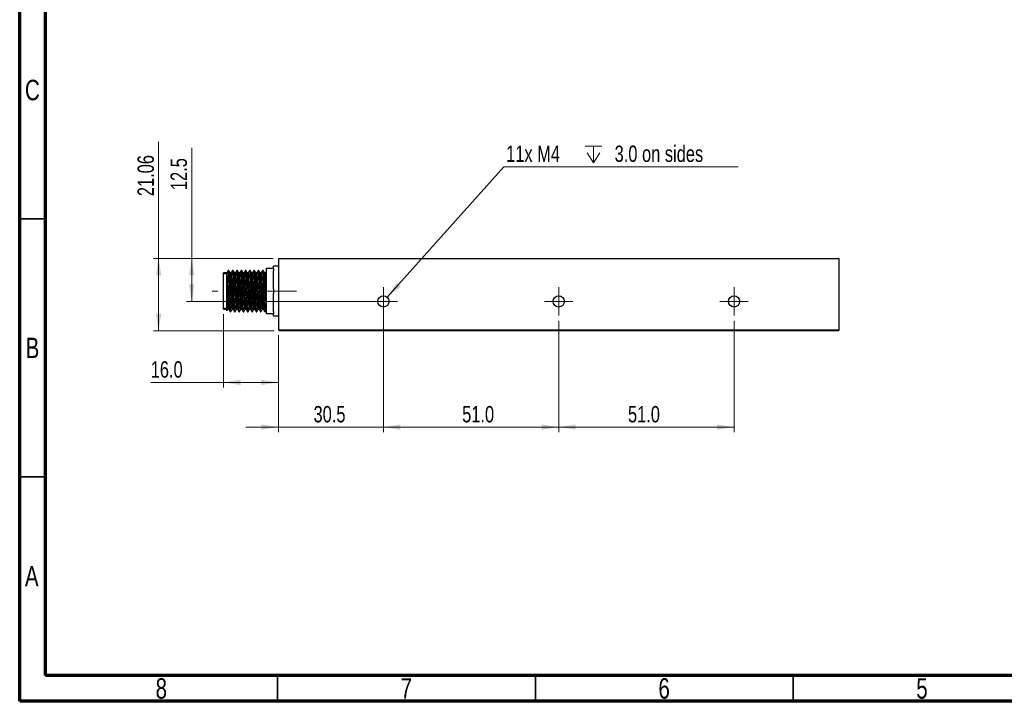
# Model space of a CAD drawing. Header units: millimetres. Extents: x 15 to 415, y 5 to 292.
# Tile 1 of 11: x 15 to 206, y 5 to 137. Entities that reach past the tile are written whole.
import ezdxf

# ---------------------------------------------------------------- set-up
doc = ezdxf.new("R2010")
doc.units = ezdxf.units.MM
doc.linetypes.add('CENTERX2', pattern=[20.32, 12.7, -2.54, 2.54, -2.54])
doc.styles.add('SLDTEXTSTYLE0', font='TXT', dxfattribs={"width": 0.75})
doc.dimstyles.new('SLDDIMSTYLE0', dxfattribs={"dimtxt": 3.175, "dimasz": 3.302, "dimexe": 0, "dimexo": 0.0625, "dimgap": 0.79375, "dimtad": 1, "dimdec": 1, "dimlfac": 1.5, "dimrnd": 1e-09, "dimzin": 4, "dimdsep": 46, "dimtxsty": 'SLDTEXTSTYLE0', "dimsah": 1, "dimcen": 0.09, "dimadec": 0, "dimazin": 1, "dimtfac": 1, "dimtdec": 1, "dimtofl": 0, "dimtmove": 0, "dimatfit": 3, "dimfxl": 1, "dimfrac": 2, "dimtolj": 1, "dimtzin": 12, "dimarcsym": 0})
doc.dimstyles.new('SLDDIMSTYLE1', dxfattribs={"dimtxt": 3.175, "dimasz": 3.302, "dimexe": 0, "dimexo": 0.0625, "dimgap": 0.79375, "dimtad": 1, "dimdec": 1, "dimlfac": 1.5, "dimrnd": 1e-09, "dimzin": 12, "dimdsep": 46, "dimtxsty": 'SLDTEXTSTYLE0', "dimsah": 1, "dimcen": 0.09, "dimadec": 0, "dimazin": 3, "dimtfac": 1, "dimtdec": 1, "dimtofl": 0, "dimtmove": 0, "dimatfit": 3, "dimfxl": 1, "dimfrac": 2, "dimtolj": 1, "dimtzin": 12, "dimarcsym": 0})
doc.dimstyles.new('SLDDIMSTYLE2', dxfattribs={"dimtxt": 3.175, "dimasz": 3.302, "dimexe": 0, "dimexo": 0.0625, "dimgap": 0.79375, "dimtad": 1, "dimdec": 1, "dimlfac": 1.5, "dimrnd": 1e-09, "dimzin": 12, "dimdsep": 46, "dimtxsty": 'SLDTEXTSTYLE0', "dimsah": 1, "dimcen": 0.09, "dimadec": 0, "dimazin": 3, "dimtfac": 1, "dimtdec": 1, "dimtmove": 0, "dimatfit": 0, "dimfxl": 1, "dimfrac": 2, "dimtolj": 1, "dimtzin": 12, "dimarcsym": 0})
doc.dimstyles.new('SLDDIMSTYLE3', dxfattribs={"dimtxt": 0.18, "dimasz": 3.302, "dimexe": 0, "dimexo": 0.0625, "dimgap": 0, "dimtad": 0, "dimtih": 1, "dimtoh": 1, "dimdec": 0, "dimrnd": 1e-09, "dimzin": 0, "dimdsep": 46, "dimtxsty": 'Standard', "dimsah": 1, "dimcen": 0.09, "dimadec": 0, "dimazin": 0, "dimtfac": 3.302, "dimtdec": 0, "dimtofl": 0, "dimtmove": 0, "dimatfit": 3, "dimfxl": 1, "dimfrac": 2, "dimtolj": 1, "dimtzin": 0, "dimarcsym": 0})
doc.dimstyles.new('SLDDIMSTYLE4', dxfattribs={"dimtxt": 3.175, "dimasz": 3.302, "dimexe": 0, "dimexo": 0.0625, "dimgap": 0.79375, "dimtad": 1, "dimlfac": 1.5, "dimrnd": 1e-09, "dimzin": 12, "dimdsep": 46, "dimtxsty": 'SLDTEXTSTYLE0', "dimsah": 1, "dimcen": 0.09, "dimadec": 0, "dimazin": 3, "dimtfac": 1, "dimtofl": 0, "dimtmove": 0, "dimatfit": 3, "dimfxl": 1, "dimfrac": 2, "dimtolj": 1, "dimtzin": 12, "dimarcsym": 0})

# ---------------------------------------------------------------- blocks, each defined once
blk = doc.blocks.new('_D_8')
at = {"color": 7, "linetype": 'Continuous', "lineweight": 0}
for p, q in [((48.36, 90.84), (48.36, 112.28)), ((64.18, 90.84), (47.36, 90.84)), ((48.36, 90.84), (48.36, 82.51)), ((84.52, 82.51), (47.36, 82.51))]:
    blk.add_line(p, q, dxfattribs=at)
at = {"color": 7, "linetype": 'Continuous', "lineweight": 18}
for points in [[(48.36, 90.84), (47.85, 87.54), (48.86, 87.54)], [(48.36, 82.51), (48.86, 85.81), (47.85, 85.81)]]:
    blk.add_solid(points, dxfattribs=at)
at = {"color": 7, "linetype": 'Continuous', "lineweight": 18, "insert": (44.26, 104.07), "char_height": 3.175, "attachment_point": 1, "rotation": 90, "style": 'SLDTEXTSTYLE0'}
blk.add_mtext('12.5', dxfattribs=at)
blk = doc.blocks.new('_D_9')
at = {"color": 7, "linetype": 'Continuous', "lineweight": 0}
for p, q in [((54.52, 80.01), (54.52, 65.8)), ((65.18, 75.97), (65.18, 65.8)), ((54.52, 66.8), (40.41, 66.8)), ((54.52, 66.8), (65.18, 66.8))]:
    blk.add_line(p, q, dxfattribs=at)
at = {"color": 7, "linetype": 'Continuous', "lineweight": 18}
for points in [[(54.52, 66.8), (57.82, 66.3), (57.82, 67.31)], [(65.18, 66.8), (61.88, 67.31), (61.88, 66.3)]]:
    blk.add_solid(points, dxfattribs=at)
at = {"color": 7, "linetype": 'Continuous', "lineweight": 18, "insert": (40.41, 70.9), "char_height": 3.175, "attachment_point": 1, "style": 'SLDTEXTSTYLE0'}
blk.add_mtext('16.0', dxfattribs=at)
blk = doc.blocks.new('_D_10')
at = {"color": 7, "linetype": 'Continuous', "lineweight": 0}
for p, q in [((85.52, 81.51), (85.52, 57.14)), ((65.18, 75.97), (65.18, 57.14)), ((65.18, 58.14), (58.83, 58.14)), ((65.18, 58.14), (85.52, 58.14)), ((85.52, 58.14), (91.87, 58.14))]:
    blk.add_line(p, q, dxfattribs=at)
at = {"color": 7, "linetype": 'Continuous', "lineweight": 18}
for points in [[(65.18, 58.14), (61.88, 58.65), (61.88, 57.63)], [(85.52, 58.14), (88.82, 57.63), (88.82, 58.65)]]:
    blk.add_solid(points, dxfattribs=at)
at = {"color": 7, "linetype": 'Continuous', "lineweight": 18, "insert": (71.98, 62.23), "char_height": 3.175, "attachment_point": 1, "style": 'SLDTEXTSTYLE0'}
blk.add_mtext('30.5', dxfattribs=at)
blk = doc.blocks.new('_D_11')
at = {"color": 7, "linetype": 'Continuous', "lineweight": 0}
for p, q in [((41.94, 90.84), (41.94, 113.45)), ((64.18, 90.84), (40.94, 90.84)), ((41.94, 90.84), (41.94, 76.8)), ((64.35, 76.8), (40.94, 76.8))]:
    blk.add_line(p, q, dxfattribs=at)
at = {"color": 7, "linetype": 'Continuous', "lineweight": 18}
for points in [[(41.94, 90.84), (41.43, 87.54), (42.45, 87.54)], [(41.94, 76.8), (42.45, 80.11), (41.43, 80.11)]]:
    blk.add_solid(points, dxfattribs=at)
at = {"color": 7, "linetype": 'Continuous', "lineweight": 18, "insert": (37.85, 102.9), "char_height": 3.175, "attachment_point": 1, "rotation": 90, "style": 'SLDTEXTSTYLE0'}
blk.add_mtext('21.06', dxfattribs=at)
blk = doc.blocks.new('_D_12')
at = {"color": 7, "linetype": 'Continuous', "lineweight": 0}
for p, q in [((85.52, 78.74), (85.52, 57.14)), ((119.52, 78.74), (119.52, 57.14)), ((85.52, 58.14), (119.52, 58.14))]:
    blk.add_line(p, q, dxfattribs=at)
at = {"color": 7, "linetype": 'Continuous', "lineweight": 18}
for points in [[(85.52, 58.14), (88.82, 57.63), (88.82, 58.65)], [(119.52, 58.14), (116.22, 58.65), (116.22, 57.63)]]:
    blk.add_solid(points, dxfattribs=at)
at = {"color": 7, "linetype": 'Continuous', "lineweight": 18, "insert": (100.8, 62.23), "char_height": 3.175, "attachment_point": 1, "style": 'SLDTEXTSTYLE0'}
blk.add_mtext('51.0', dxfattribs=at)
blk = doc.blocks.new('_D_13')
at = {"color": 7, "linetype": 'Continuous', "lineweight": 0}
for p, q in [((119.52, 78.74), (119.52, 57.14)), ((153.52, 78.74), (153.52, 57.14)), ((119.52, 58.14), (153.52, 58.14))]:
    blk.add_line(p, q, dxfattribs=at)
at = {"color": 7, "linetype": 'Continuous', "lineweight": 18}
for points in [[(119.52, 58.14), (122.82, 57.63), (122.82, 58.65)], [(153.52, 58.14), (150.22, 58.65), (150.22, 57.63)]]:
    blk.add_solid(points, dxfattribs=at)
at = {"color": 7, "linetype": 'Continuous', "lineweight": 18, "insert": (132.95, 62.23), "char_height": 3.175, "attachment_point": 1, "style": 'SLDTEXTSTYLE0'}
blk.add_mtext('51.0', dxfattribs=at)
blk = doc.blocks.new('SW_SYMBOL_HOLE_DEPTH')
at = {"color": 0, "linetype": 'Continuous', "lineweight": 0}
for p, q in [((0, 875), (800, 875)), ((100, 555), (400, 75)), ((400, 875), (400, 75)), ((700, 555), (400, 75))]:
    blk.add_line(p, q, dxfattribs=at)
blk = doc.blocks.new('SW_NOTE_0_4')
at = {"color": 0, "linetype": 'Continuous', "lineweight": 0}
blk.add_line((45.46, 0), (0, 0), dxfattribs=at)
at = {"color": 0, "linetype": 'Continuous', "lineweight": 0, "xscale": 0.0040555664, "yscale": 0.0040555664, "zscale": 0.0040555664}
blk.add_blockref('SW_SYMBOL_HOLE_DEPTH', (15.77, 0.49), dxfattribs=at)
at = {"color": 0, "linetype": 'Continuous', "lineweight": 0, "char_height": 3.175, "attachment_point": 1, "style": 'SLDTEXTSTYLE0'}
for s, insert in [('11x M4', (0.46, 4.15)), ('3.0 on sides', (21.5, 4.15))]:
    blk.add_mtext(s, dxfattribs=dict(at, insert=insert))
blk = doc.blocks.new('SW_CENTERMARKSYMBOL_3')
at = {"color": 0, "linetype": 'Continuous', "lineweight": 18}
for p, q in [((0, 1.67), (0, 2.77)), ((-1.67, 0), (-2.77, 0)), ((0, 0), (-1.67, 0)), ((0, 0), (0, 1.67)), ((0, 0), (0, -1.67)), ((0, 0), (1.67, 0)), ((1.67, 0), (2.77, 0)), ((0, -1.67), (0, -2.77))]:
    blk.add_line(p, q, dxfattribs=at)
blk = doc.blocks.new('SW_CENTERMARKSYMBOL_4')
at = {"color": 0, "linetype": 'Continuous', "lineweight": 18}
for p, q in [((0, 1.67), (0, 2.77)), ((-1.67, 0), (-2.77, 0)), ((0, 0), (-1.67, 0)), ((0, 0), (0, 1.67)), ((0, 0), (0, -1.67)), ((0, 0), (1.67, 0)), ((1.67, 0), (2.77, 0)), ((0, -1.67), (0, -2.77))]:
    blk.add_line(p, q, dxfattribs=at)
blk = doc.blocks.new('SW_CENTERMARKSYMBOL_5')
at = {"color": 0, "linetype": 'Continuous', "lineweight": 18}
for p, q in [((0, 1.67), (0, 2.77)), ((-1.67, 0), (-2.77, 0)), ((0, 0), (-1.67, 0)), ((0, 0), (0, 1.67)), ((0, 0), (0, -1.67)), ((0, 0), (1.67, 0)), ((1.67, 0), (2.77, 0)), ((0, -1.67), (0, -2.77))]:
    blk.add_line(p, q, dxfattribs=at)

msp = doc.modelspace()

# ---------------------------------------------------------------- linework, layer by layer
at = {"color": 7, "linetype": 'Continuous', "lineweight": 70}
for p, q in [((15, 5), (15, 292)), ((20, 10), (20, 287)), ((410, 10), (20, 10)), ((415, 5), (15, 5))]:
    msp.add_line(p, q, dxfattribs=at)
at = {"color": 7, "linetype": 'Continuous', "lineweight": 35}
for p, q in [((20, 98.5), (15, 98.5)), ((20, 48.5), (15, 48.5)), ((65, 10), (65, 5)), ((115, 10), (115, 5)), ((165, 10), (165, 5))]:
    msp.add_line(p, q, dxfattribs=at)
at = {"color": 7, "linetype": 'Continuous', "lineweight": 25}
for p, q in [((65.184, 90.8447), (65.184, 76.9713)), ((65.184, 90.8447), (173.8506, 90.8447)), ((173.8506, 90.8447), (173.8506, 76.9713)), ((55.184, 88.0113), (54.5173, 88.0113)), ((54.5173, 81.0113), (54.5173, 88.0113)), ((55.5382, 88.5113), (55.4339, 88.5113)), ((56.3715, 88.5113), (56.2672, 88.5113)), ((57.2048, 88.5113), (57.1005, 88.5113)), ((58.0382, 88.5113), (57.9339, 88.5113)), ((58.8715, 88.5113), (58.7672, 88.5113)), ((59.7048, 88.5113), (59.6005, 88.5113)), ((60.5382, 88.5113), (60.4339, 88.5113)), ((61.3715, 88.5113), (61.2672, 88.5113)), ((62.2048, 88.5113), (62.1005, 88.5113)), ((62.6736, 88.0603), (62.4692, 88.0603)), ((62.8506, 88.9569), (64.184, 88.9569)), ((62.8506, 88.1236), (62.8506, 88.9569)), ((62.8506, 85.3447), (62.8506, 88.1236)), ((65.184, 89.3447), (64.184, 89.3447)), ((64.184, 88.9067), (64.184, 89.3447)), ((64.184, 88.9067), (64.184, 88.4501)), ((64.184, 84.968), (64.184, 88.4501)), ((62.8506, 83.678), (62.8506, 85.3447)), ((64.184, 84.968), (64.184, 84.0546)), ((64.184, 80.5726), (64.184, 84.0546)), ((62.8506, 80.8991), (62.8506, 83.678)), ((54.5173, 81.0113), (55.184, 81.0113)), ((55.8506, 80.5113), (55.9549, 80.5113)), ((56.6839, 80.5113), (56.7882, 80.5113)), ((57.5172, 80.5113), (57.6216, 80.5113)), ((58.3506, 80.5113), (58.4549, 80.5113)), ((59.1839, 80.5113), (59.2882, 80.5113)), ((60.0172, 80.5113), (60.1216, 80.5113)), ((60.8506, 80.5113), (60.9549, 80.5113)), ((61.6839, 80.5113), (61.7882, 80.5113)), ((62.5172, 80.5113), (62.6216, 80.5113)), ((62.8506, 80.0657), (62.8506, 80.8991)), ((64.184, 80.5726), (64.184, 80.1159)), ((64.184, 80.0657), (62.8506, 80.0657)), ((64.184, 79.678), (64.184, 80.1159)), ((64.184, 79.678), (65.184, 79.678)), ((65.184, 76.9713), (173.8506, 76.9713)), ((65.3506, 76.8047), (65.184, 76.9713)), ((173.684, 76.8047), (65.3506, 76.8047)), ((173.8506, 76.9713), (173.684, 76.8047))]:
    msp.add_line(p, q, dxfattribs=at)
at = {"color": 7, "linetype": 'Continuous', "lineweight": 18}
for p, q in [((62.8506, 87.8447), (54.5173, 87.8447)), ((62.8506, 88.178), (62.7415, 88.178)), ((62.8506, 81.178), (54.5173, 81.178)), ((62.8139, 80.8447), (62.7415, 80.8447))]:
    msp.add_line(p, q, dxfattribs=at)
at = {"color": 7, "linetype": 'CENTERX2', "lineweight": 18}
msp.add_line((68.6614, 84.5113), (52.3377, 84.5113), dxfattribs=at)
at = {"color": 7, "linetype": 'Continuous', "lineweight": 25, "flags": 128}
msp.add_lwpolyline([(55.5737, 81.0027), (55.5701, 81.0051), (55.5341, 81.2747), (55.4984, 81.7721), (55.4647, 82.4484), (55.4285, 83.2852), (55.393, 84.2043), (55.3592, 85.129), (55.3506, 85.3516), (55.324, 86.0072), (55.2978, 86.6032), (55.2641, 87.273), (55.2283, 87.7626), (55.1923, 88.0229), (55.184, 88.0485), (55.184, 88.0485)], dxfattribs=at)
at = {"color": 7, "linetype": 'Continuous', "lineweight": 25}
for centre in [(85.5173, 82.5113), (119.5173, 82.5113), (153.5173, 82.5113)]:
    msp.add_circle(centre, 1.1, dxfattribs=at)
for points, knots in [([(55.4268, 88.505), (55.3832, 88.4295), (55.2961, 88.2789), (55.2089, 88.1283), (55.1655, 88.0531)], [0, 0, 0, 0, 0.50106119, 1, 1, 1, 1]), ([(55.184, 84.2222), (55.184, 84.4557), (55.184, 84.6913), (55.184, 85.1518), (55.184, 85.3775), (55.184, 85.7091), (55.184, 85.819), (55.184, 86.0327), (55.184, 86.1365), (55.184, 86.4393), (55.184, 86.6296), (55.184, 86.9863), (55.184, 87.1475), (55.184, 87.3629), (55.184, 87.4304), (55.184, 87.5564), (55.184, 87.6152), (55.184, 87.7746), (55.184, 87.8595), (55.184, 87.9869), (55.184, 88.0294), (55.184, 88.0485)], [0, 0, 0, 0, 0.125, 0.125, 0.25, 0.25, 0.3125, 0.3125, 0.375, 0.375, 0.5, 0.5, 0.625, 0.625, 0.6875, 0.6875, 0.75, 0.75, 0.875, 0.875, 1, 1, 1, 1]), ([(55.8432, 80.5498), (55.839, 80.549), (55.8234, 80.5459), (55.7944, 80.8305), (55.7586, 81.3808), (55.7254, 82.1663), (55.6889, 83.1109), (55.6532, 84.1553), (55.6199, 85.2235), (55.5833, 86.2431), (55.5478, 87.1392), (55.5144, 87.8582), (55.4778, 88.3221), (55.4511, 88.5316), (55.4367, 88.493), (55.4339, 88.4853)], [0, 0, 0, 0, 0.03188413, 0.11857626, 0.2049254, 0.28969483, 0.37642925, 0.46270697, 0.5475091, 0.6342816, 0.72048385, 0.8053268, 0.89213315, 0.97825587, 1, 1, 1, 1]), ([(55.9549, 80.5397), (55.9516, 80.5316), (55.9369, 80.4952), (55.9096, 80.7133), (55.873, 81.1879), (55.8397, 81.9145), (55.804, 82.8166), (55.7675, 83.8394), (55.7343, 84.9081), (55.6985, 85.95), (55.6621, 86.8897), (55.6289, 87.6669), (55.5929, 88.2117), (55.5619, 88.4966), (55.5444, 88.4826), (55.5382, 88.4777)], [0, 0, 0, 0, 0.02452254, 0.10916284, 0.19436012, 0.27762278, 0.36233708, 0.44749687, 0.53072763, 0.61551194, 0.70063011, 0.78383697, 0.86868726, 0.95375969, 1, 1, 1, 1]), ([(55.8066, 88.0532), (55.763, 88.1286), (55.6759, 88.2792), (55.5887, 88.4299), (55.5453, 88.505)], [0, 0, 0, 0, 0.50085779, 1, 1, 1, 1]), ([(56.007, 88.0603), (55.9722, 88.0603), (55.904, 88.0603), (55.8359, 88.0603), (55.8025, 88.0603)], [0, 0, 0, 0, 0.51052296, 1, 1, 1, 1]), ([(56.1987, 81.0027), (56.1975, 81.0028), (56.1928, 81.0033), (56.1794, 81.0922), (56.1588, 81.2562), (56.13, 81.6327), (56.1002, 82.2062), (56.0644, 83.008), (56.0279, 83.9151), (55.9947, 84.8633), (55.9589, 85.7878), (55.9225, 86.6212), (55.8893, 87.312), (55.8534, 87.7907), (55.8251, 88.0336), (55.8102, 88.0284), (55.8067, 88.0271)], [0, 0, 0, 0, 0.00940569, 0.0378511, 0.10100564, 0.16397055, 0.25258772, 0.34275083, 0.43338836, 0.52197156, 0.61220922, 0.70280243, 0.79136018, 0.88166811, 0.97221262, 1, 1, 1, 1]), ([(56.2601, 88.505), (56.2165, 88.4295), (56.1294, 88.2789), (56.0423, 88.1283), (55.9988, 88.0531)], [0, 0, 0, 0, 0.50094646, 1, 1, 1, 1]), ([(56.4071, 81.0027), (56.4059, 81.0031), (56.3932, 81.0078), (56.3673, 81.2513), (56.3315, 81.7323), (56.2983, 82.4312), (56.2618, 83.2688), (56.2261, 84.1951), (56.2014, 84.9017), (56.1781, 85.5046), (56.1574, 86.0162), (56.1278, 86.6833), (56.0977, 87.3112), (56.0617, 87.7944), (56.0307, 88.0471), (56.0131, 88.0348), (56.0069, 88.0304)], [0, 0, 0, 0, 0.00927199, 0.09796572, 0.18630832, 0.27303379, 0.3617708, 0.4500403, 0.53679924, 0.55811433, 0.62323947, 0.68809589, 0.77479567, 0.86320892, 0.95185378, 1, 1, 1, 1]), ([(56.6766, 80.5498), (56.6724, 80.549), (56.6568, 80.5459), (56.6277, 80.8305), (56.5919, 81.3808), (56.5587, 82.1663), (56.5222, 83.1109), (56.4865, 84.1553), (56.4532, 85.2235), (56.4167, 86.2431), (56.3811, 87.1392), (56.3478, 87.8582), (56.3111, 88.3221), (56.2844, 88.5316), (56.2701, 88.493), (56.2672, 88.4853)], [0, 0, 0, 0, 0.03189131, 0.1185828, 0.20493129, 0.2897001, 0.37643387, 0.46271096, 0.54751246, 0.63428431, 0.72048592, 0.80532824, 0.89213395, 0.97825603, 1, 1, 1, 1]), ([(56.7882, 80.5397), (56.7849, 80.5316), (56.7702, 80.4952), (56.7429, 80.7133), (56.7063, 81.1879), (56.6731, 81.9145), (56.6374, 82.8166), (56.6009, 83.8394), (56.5677, 84.9081), (56.5318, 85.95), (56.4954, 86.8897), (56.4622, 87.6669), (56.4263, 88.2117), (56.3952, 88.4966), (56.3777, 88.4826), (56.3715, 88.4777)], [0, 0, 0, 0, 0.02452254, 0.10916284, 0.19436012, 0.27762278, 0.36233708, 0.44749687, 0.53072763, 0.61551194, 0.70063011, 0.78383697, 0.86868726, 0.95375969, 1, 1, 1, 1]), ([(56.6399, 88.0532), (56.5963, 88.1286), (56.5092, 88.2792), (56.4221, 88.4298), (56.3786, 88.505)], [0, 0, 0, 0, 0.50074682, 1, 1, 1, 1]), ([(56.8403, 88.0603), (56.8055, 88.0603), (56.7374, 88.0603), (56.6692, 88.0603), (56.6358, 88.0603)], [0, 0, 0, 0, 0.51038634, 1, 1, 1, 1]), ([(57.0321, 81.0027), (57.0309, 81.0028), (57.0261, 81.0033), (57.0127, 81.0922), (56.9921, 81.2562), (56.9633, 81.6327), (56.9335, 82.2062), (56.8978, 83.008), (56.8613, 83.9151), (56.8281, 84.8633), (56.7922, 85.7878), (56.7558, 86.6212), (56.7226, 87.312), (56.6867, 87.7907), (56.6585, 88.0336), (56.6436, 88.0284), (56.6401, 88.0271)], [0, 0, 0, 0, 0.00942565, 0.03787063, 0.10102421, 0.16398817, 0.25260399, 0.34276573, 0.43340189, 0.52198375, 0.61222004, 0.70281187, 0.79136828, 0.88167484, 0.97221797, 1, 1, 1, 1]), ([(57.0935, 88.505), (57.0498, 88.4295), (56.9627, 88.2789), (56.8756, 88.1283), (56.8321, 88.0531)], [0, 0, 0, 0, 0.500831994, 1, 1, 1, 1]), ([(57.2404, 81.0027), (57.2392, 81.0031), (57.2266, 81.0078), (57.2006, 81.2513), (57.1649, 81.7323), (57.1316, 82.4312), (57.0951, 83.2688), (57.0594, 84.1951), (57.0347, 84.9017), (57.0114, 85.5046), (56.9907, 86.0162), (56.9611, 86.6833), (56.931, 87.3112), (56.895, 87.7944), (56.864, 88.0471), (56.8465, 88.0348), (56.8403, 88.0304)], [0, 0, 0, 0, 0.00927235, 0.09796754, 0.18631159, 0.27303849, 0.36177697, 0.45004792, 0.53680828, 0.55812373, 0.62324994, 0.68810742, 0.77480864, 0.86322334, 0.95186966, 1, 1, 1, 1]), ([(57.5099, 80.5498), (57.5057, 80.549), (57.4901, 80.5459), (57.4611, 80.8305), (57.4253, 81.3808), (57.392, 82.1663), (57.3556, 83.1109), (57.3198, 84.1553), (57.2866, 85.2235), (57.25, 86.2431), (57.2144, 87.1392), (57.1811, 87.8582), (57.1445, 88.3221), (57.1177, 88.5316), (57.1034, 88.493), (57.1005, 88.4853)], [0, 0, 0, 0, 0.03189849, 0.11858934, 0.20493719, 0.28970537, 0.3764385, 0.46271494, 0.54751582, 0.63428702, 0.72048799, 0.80532969, 0.89213475, 0.9782562, 1, 1, 1, 1]), ([(57.6216, 80.5397), (57.6183, 80.5316), (57.6035, 80.4952), (57.5762, 80.7133), (57.5397, 81.1879), (57.5064, 81.9145), (57.4707, 82.8166), (57.4342, 83.8394), (57.401, 84.9081), (57.3652, 85.95), (57.3287, 86.8897), (57.2956, 87.6669), (57.2596, 88.2117), (57.2286, 88.4966), (57.211, 88.4826), (57.2048, 88.4777)], [0, 0, 0, 0, 0.02452254, 0.109162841, 0.194360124, 0.277622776, 0.362337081, 0.44749687, 0.53072763, 0.615511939, 0.700630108, 0.783836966, 0.86868726, 0.953759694, 1, 1, 1, 1]), ([(57.4733, 88.0532), (57.4297, 88.1286), (57.3425, 88.2792), (57.2554, 88.4298), (57.2119, 88.505)], [0, 0, 0, 0, 0.50063549, 1, 1, 1, 1]), ([(57.6736, 88.0603), (57.6389, 88.0603), (57.5707, 88.0603), (57.5025, 88.0603), (57.4692, 88.0603)], [0, 0, 0, 0, 0.51024941, 1, 1, 1, 1]), ([(57.8654, 81.0027), (57.8642, 81.0028), (57.8594, 81.0033), (57.8461, 81.0922), (57.8254, 81.2562), (57.7966, 81.6327), (57.7668, 82.2062), (57.7311, 83.008), (57.6946, 83.9151), (57.6614, 84.8633), (57.6256, 85.7878), (57.5891, 86.6212), (57.556, 87.312), (57.5201, 87.7907), (57.4918, 88.0336), (57.4769, 88.0284), (57.4734, 88.0271)], [0, 0, 0, 0, 0.0094456, 0.03789015, 0.10104277, 0.16400577, 0.25262025, 0.34278062, 0.43341541, 0.52199593, 0.61223085, 0.70282131, 0.79137637, 0.88168157, 0.97222332, 1, 1, 1, 1]), ([(57.9268, 88.505), (57.8832, 88.4296), (57.7961, 88.2789), (57.709, 88.1283), (57.6655, 88.0531)], [0, 0, 0, 0, 0.500717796, 1, 1, 1, 1]), ([(58.0737, 81.0027), (58.0726, 81.0031), (58.0599, 81.0078), (58.0339, 81.2513), (57.9982, 81.7323), (57.965, 82.4312), (57.9285, 83.2688), (57.8927, 84.1951), (57.868, 84.9017), (57.8448, 85.5046), (57.8241, 86.0162), (57.7945, 86.6833), (57.7643, 87.3112), (57.7284, 87.7944), (57.6973, 88.0471), (57.6798, 88.0347), (57.6736, 88.0304)], [0, 0, 0, 0, 0.00927269, 0.09796935, 0.18631486, 0.27304318, 0.36178312, 0.45005553, 0.53681732, 0.55813312, 0.6232604, 0.68811895, 0.7748216, 0.86323776, 0.95188554, 1, 1, 1, 1]), ([(58.3432, 80.5498), (58.339, 80.549), (58.3234, 80.5459), (58.2944, 80.8305), (58.2586, 81.3808), (58.2254, 82.1663), (58.1889, 83.1109), (58.1532, 84.1553), (58.1199, 85.2235), (58.0833, 86.2431), (58.0478, 87.1392), (58.0144, 87.8582), (57.9778, 88.3221), (57.9511, 88.5316), (57.9367, 88.493), (57.9339, 88.4853)], [0, 0, 0, 0, 0.03190567, 0.11859588, 0.20494309, 0.28971063, 0.37644312, 0.46271893, 0.54751917, 0.63428973, 0.72049006, 0.80533113, 0.89213555, 0.97825636, 1, 1, 1, 1]), ([(58.4549, 80.5397), (58.4516, 80.5316), (58.4369, 80.4952), (58.4096, 80.7133), (58.373, 81.1879), (58.3397, 81.9145), (58.304, 82.8166), (58.2675, 83.8394), (58.2343, 84.9081), (58.1985, 85.95), (58.1621, 86.8897), (58.1289, 87.6669), (58.0929, 88.2117), (58.0619, 88.4966), (58.0444, 88.4826), (58.0382, 88.4777)], [0, 0, 0, 0, 0.02452254, 0.10916284, 0.19436012, 0.27762278, 0.36233708, 0.44749687, 0.53072763, 0.61551194, 0.70063011, 0.78383697, 0.86868726, 0.95375969, 1, 1, 1, 1]), ([(58.3066, 88.0532), (58.263, 88.1286), (58.1759, 88.2792), (58.0888, 88.4298), (58.0453, 88.505)], [0, 0, 0, 0, 0.50052379, 1, 1, 1, 1]), ([(58.507, 88.0603), (58.4722, 88.0603), (58.4041, 88.0603), (58.3359, 88.0603), (58.3025, 88.0603)], [0, 0, 0, 0, 0.51011222, 1, 1, 1, 1]), ([(58.6987, 81.0027), (58.6976, 81.0028), (58.6928, 81.0033), (58.6794, 81.0922), (58.6588, 81.2562), (58.63, 81.6327), (58.6002, 82.2062), (58.5644, 83.008), (58.5279, 83.9151), (58.4947, 84.8633), (58.4589, 85.7878), (58.4225, 86.6212), (58.3893, 87.312), (58.3534, 87.7907), (58.3251, 88.0336), (58.3102, 88.0284), (58.3067, 88.0271)], [0, 0, 0, 0, 0.00946554, 0.03790966, 0.10106133, 0.16402337, 0.25263651, 0.34279552, 0.43342893, 0.5220081, 0.61224166, 0.70283075, 0.79138447, 0.88168829, 0.97222868, 1, 1, 1, 1]), ([(58.7601, 88.505), (58.7165, 88.4296), (58.6294, 88.2789), (58.5423, 88.1283), (58.4988, 88.0531)], [0, 0, 0, 0, 0.50060388, 1, 1, 1, 1]), ([(58.9071, 81.0027), (58.9059, 81.0031), (58.8932, 81.0078), (58.8673, 81.2513), (58.8315, 81.7323), (58.7983, 82.4312), (58.7618, 83.2688), (58.7261, 84.1951), (58.7014, 84.9017), (58.6781, 85.5046), (58.6574, 86.0162), (58.6278, 86.6833), (58.5977, 87.3112), (58.5617, 87.7944), (58.5307, 88.0471), (58.5131, 88.0347), (58.507, 88.0304)], [0, 0, 0, 0, 0.00927302, 0.09797114, 0.18631811, 0.27304786, 0.36178926, 0.45006313, 0.53682635, 0.5581425, 0.62327086, 0.68813048, 0.77483455, 0.86325217, 0.95190141, 1, 1, 1, 1]), ([(59.1766, 80.5498), (59.1724, 80.549), (59.1568, 80.5459), (59.1277, 80.8305), (59.0919, 81.3808), (59.0587, 82.1663), (59.0222, 83.1109), (58.9865, 84.1553), (58.9532, 85.2235), (58.9167, 86.2431), (58.8811, 87.1392), (58.8478, 87.8582), (58.8111, 88.3221), (58.7844, 88.5316), (58.7701, 88.493), (58.7672, 88.4853)], [0, 0, 0, 0, 0.03191285, 0.11860241, 0.20494898, 0.2897159, 0.37644775, 0.46272291, 0.54752253, 0.63429244, 0.72049214, 0.80533258, 0.89213635, 0.97825652, 1, 1, 1, 1]), ([(59.2882, 80.5397), (59.2849, 80.5316), (59.2702, 80.4952), (59.2429, 80.7133), (59.2063, 81.1879), (59.1731, 81.9145), (59.1374, 82.8166), (59.1009, 83.8394), (59.0677, 84.9081), (59.0318, 85.95), (58.9954, 86.8897), (58.9622, 87.6669), (58.9263, 88.2117), (58.8952, 88.4966), (58.8777, 88.4826), (58.8715, 88.4777)], [0, 0, 0, 0, 0.02452254, 0.109162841, 0.194360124, 0.277622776, 0.362337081, 0.44749687, 0.53072763, 0.615511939, 0.700630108, 0.783836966, 0.86868726, 0.953759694, 1, 1, 1, 1]), ([(59.1399, 88.0532), (59.0964, 88.1285), (59.0092, 88.2792), (58.9221, 88.4298), (58.8786, 88.505)], [0, 0, 0, 0, 0.50041173, 1, 1, 1, 1]), ([(59.3403, 88.0603), (59.3056, 88.0603), (59.2374, 88.0603), (59.1692, 88.0603), (59.1358, 88.0603)], [0, 0, 0, 0, 0.50997482, 1, 1, 1, 1]), ([(59.5321, 81.0027), (59.5309, 81.0028), (59.5261, 81.0033), (59.5127, 81.0922), (59.4921, 81.2562), (59.4633, 81.6327), (59.4335, 82.2062), (59.3978, 83.008), (59.3613, 83.9151), (59.3281, 84.8633), (59.2922, 85.7878), (59.2558, 86.6212), (59.2226, 87.312), (59.1867, 87.7907), (59.1585, 88.0336), (59.1436, 88.0284), (59.1401, 88.0271)], [0, 0, 0, 0, 0.00948548, 0.03792916, 0.10107988, 0.16404097, 0.25265276, 0.3428104, 0.43344245, 0.52202028, 0.61225246, 0.70284019, 0.79139256, 0.88169502, 0.97223404, 1, 1, 1, 1]), ([(59.5935, 88.505), (59.5499, 88.4296), (59.4628, 88.279), (59.3757, 88.1284), (59.3321, 88.0531)], [0, 0, 0, 0, 0.500490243, 1, 1, 1, 1]), ([(59.7404, 81.0027), (59.7392, 81.0031), (59.7266, 81.0078), (59.7006, 81.2513), (59.6649, 81.7323), (59.6316, 82.4312), (59.5951, 83.2688), (59.5594, 84.1951), (59.5347, 84.9017), (59.5114, 85.5046), (59.4907, 86.0162), (59.4611, 86.6833), (59.431, 87.3112), (59.395, 87.7944), (59.364, 88.0471), (59.3465, 88.0347), (59.3403, 88.0304)], [0, 0, 0, 0, 0.00927334, 0.09797292, 0.18632134, 0.27305253, 0.3617954, 0.45007072, 0.53683537, 0.55815187, 0.6232813, 0.688142, 0.7748475, 0.86326658, 0.95191728, 1, 1, 1, 1]), ([(60.0099, 80.5498), (60.0057, 80.549), (59.9901, 80.5459), (59.9611, 80.8305), (59.9253, 81.3808), (59.892, 82.1663), (59.8556, 83.1109), (59.8198, 84.1553), (59.7866, 85.2235), (59.75, 86.2431), (59.7144, 87.1392), (59.6811, 87.8582), (59.6445, 88.3221), (59.6177, 88.5316), (59.6034, 88.493), (59.6005, 88.4853)], [0, 0, 0, 0, 0.03192003, 0.11860895, 0.20495488, 0.28972117, 0.37645237, 0.4627269, 0.54752589, 0.63429516, 0.72049421, 0.80533402, 0.89213715, 0.97825668, 1, 1, 1, 1]), ([(60.1216, 80.5397), (60.1183, 80.5316), (60.1035, 80.4952), (60.0762, 80.7133), (60.0397, 81.1879), (60.0064, 81.9145), (59.9707, 82.8166), (59.9342, 83.8394), (59.901, 84.9081), (59.8652, 85.95), (59.8287, 86.8897), (59.7956, 87.6669), (59.7596, 88.2117), (59.7286, 88.4966), (59.711, 88.4826), (59.7048, 88.4777)], [0, 0, 0, 0, 0.02452254, 0.10916284, 0.19436012, 0.27762278, 0.36233708, 0.44749687, 0.53072763, 0.61551194, 0.70063011, 0.78383697, 0.86868726, 0.95375969, 1, 1, 1, 1]), ([(59.9733, 88.0532), (59.9297, 88.1285), (59.8426, 88.2791), (59.7555, 88.4298), (59.7119, 88.505)], [0, 0, 0, 0, 0.50029932, 1, 1, 1, 1]), ([(60.1736, 88.0603), (60.1389, 88.0603), (60.0707, 88.0603), (60.0026, 88.0603), (59.9692, 88.0603)], [0, 0, 0, 0, 0.50983724, 1, 1, 1, 1]), ([(60.3654, 81.0026), (60.3642, 81.0028), (60.3594, 81.0033), (60.3461, 81.0922), (60.3254, 81.2563), (60.2966, 81.6327), (60.2668, 82.2062), (60.2311, 83.008), (60.1946, 83.9151), (60.1614, 84.8633), (60.1256, 85.7878), (60.0891, 86.6212), (60.056, 87.312), (60.0201, 87.7907), (59.9918, 88.0335), (59.9769, 88.0284), (59.9734, 88.0271)], [0, 0, 0, 0, 0.0095054, 0.03794866, 0.10109842, 0.16405856, 0.25266901, 0.34282529, 0.43345596, 0.52203245, 0.61226327, 0.70284962, 0.79140066, 0.88170175, 0.97223939, 1, 1, 1, 1]), ([(60.4268, 88.505), (60.3832, 88.4296), (60.2961, 88.279), (60.209, 88.1284), (60.1655, 88.0531)], [0, 0, 0, 0, 0.5003769, 1, 1, 1, 1]), ([(60.5737, 81.0027), (60.5726, 81.0031), (60.5599, 81.0078), (60.5339, 81.2513), (60.4982, 81.7323), (60.465, 82.4312), (60.4285, 83.2688), (60.3927, 84.1951), (60.368, 84.9017), (60.3448, 85.5046), (60.3241, 86.0162), (60.2945, 86.6833), (60.2643, 87.3112), (60.2284, 87.7944), (60.1973, 88.0471), (60.1798, 88.0347), (60.1736, 88.0304)], [0, 0, 0, 0, 0.00927364, 0.09797469, 0.18632457, 0.27305719, 0.36180152, 0.4500783, 0.53684439, 0.55816124, 0.62329175, 0.68815351, 0.77486044, 0.86328098, 0.95193315, 1, 1, 1, 1]), ([(60.8433, 80.5498), (60.8391, 80.549), (60.8234, 80.5459), (60.7944, 80.8305), (60.7586, 81.3808), (60.7254, 82.1663), (60.6889, 83.1109), (60.6532, 84.1553), (60.6199, 85.2235), (60.5833, 86.2431), (60.5478, 87.1392), (60.5144, 87.8582), (60.4778, 88.3221), (60.4511, 88.5316), (60.4367, 88.493), (60.4339, 88.4853)], [0, 0, 0, 0, 0.03192721, 0.11861549, 0.20496078, 0.28972644, 0.376457, 0.46273089, 0.54752924, 0.63429787, 0.72049629, 0.80533546, 0.89213795, 0.97825684, 1, 1, 1, 1]), ([(60.9549, 80.5397), (60.9516, 80.5316), (60.9369, 80.4952), (60.9096, 80.7133), (60.873, 81.1879), (60.8397, 81.9145), (60.804, 82.8166), (60.7675, 83.8394), (60.7343, 84.9081), (60.6985, 85.95), (60.6621, 86.8897), (60.6289, 87.6669), (60.5929, 88.2117), (60.5619, 88.4966), (60.5444, 88.4826), (60.5382, 88.4777)], [0, 0, 0, 0, 0.02452254, 0.10916284, 0.19436012, 0.27762278, 0.36233708, 0.44749687, 0.53072763, 0.61551194, 0.70063011, 0.78383697, 0.86868726, 0.95375969, 1, 1, 1, 1]), ([(60.8066, 88.0532), (60.763, 88.1285), (60.6759, 88.2791), (60.5888, 88.4298), (60.5453, 88.505)], [0, 0, 0, 0, 0.500186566, 1, 1, 1, 1]), ([(61.007, 88.0603), (60.9722, 88.0603), (60.9041, 88.0603), (60.8359, 88.0603), (60.8025, 88.0603)], [0, 0, 0, 0, 0.509699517, 1, 1, 1, 1]), ([(61.1988, 81.0026), (61.1976, 81.0028), (61.1928, 81.0033), (61.1794, 81.0922), (61.1588, 81.2563), (61.13, 81.6327), (61.1002, 82.2062), (61.0644, 83.008), (61.0279, 83.9151), (60.9947, 84.8633), (60.9589, 85.7878), (60.9225, 86.6212), (60.8893, 87.312), (60.8534, 87.7907), (60.8251, 88.0335), (60.8102, 88.0284), (60.8067, 88.0271)], [0, 0, 0, 0, 0.00952532, 0.03796815, 0.10111695, 0.16407614, 0.25268525, 0.34284016, 0.43346946, 0.52204461, 0.61227407, 0.70285905, 0.79140875, 0.88170848, 0.97224475, 1, 1, 1, 1]), ([(61.2601, 88.505), (61.2166, 88.4296), (61.1295, 88.279), (61.0423, 88.1284), (60.9988, 88.0531)], [0, 0, 0, 0, 0.50026386, 1, 1, 1, 1]), ([(61.4071, 81.0027), (61.4059, 81.0031), (61.3932, 81.0078), (61.3673, 81.2513), (61.3315, 81.7323), (61.2983, 82.4312), (61.2618, 83.2688), (61.2261, 84.1951), (61.2014, 84.9017), (61.1781, 85.5046), (61.1574, 86.0162), (61.1278, 86.6833), (61.0977, 87.3112), (61.0617, 87.7944), (61.0307, 88.0471), (61.0131, 88.0347), (61.007, 88.0304)], [0, 0, 0, 0, 0.00927393, 0.09797645, 0.18632778, 0.27306184, 0.36180764, 0.45008587, 0.53685339, 0.55817059, 0.62330218, 0.68816502, 0.77487338, 0.86329538, 0.95194901, 1, 1, 1, 1]), ([(61.6766, 80.5498), (61.6724, 80.549), (61.6568, 80.5459), (61.6277, 80.8305), (61.5919, 81.3808), (61.5587, 82.1663), (61.5222, 83.1109), (61.4865, 84.1553), (61.4532, 85.2235), (61.4167, 86.2431), (61.3811, 87.1392), (61.3478, 87.8582), (61.3111, 88.3221), (61.2844, 88.5316), (61.2701, 88.493), (61.2672, 88.4853)], [0, 0, 0, 0, 0.0319344, 0.11862203, 0.20496668, 0.28973171, 0.37646163, 0.46273487, 0.5475326, 0.63430059, 0.72049836, 0.80533691, 0.89213875, 0.978257, 1, 1, 1, 1]), ([(61.7882, 80.5397), (61.7849, 80.5316), (61.7702, 80.4952), (61.7429, 80.7133), (61.7063, 81.1879), (61.6731, 81.9145), (61.6374, 82.8166), (61.6009, 83.8394), (61.5677, 84.9081), (61.5318, 85.95), (61.4954, 86.8897), (61.4622, 87.6669), (61.4263, 88.2117), (61.3952, 88.4966), (61.3777, 88.4826), (61.3715, 88.4777)], [0, 0, 0, 0, 0.02452254, 0.109162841, 0.194360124, 0.277622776, 0.362337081, 0.44749687, 0.53072763, 0.615511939, 0.700630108, 0.783836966, 0.86868726, 0.953759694, 1, 1, 1, 1]), ([(61.6399, 88.0532), (61.5964, 88.1285), (61.5093, 88.2791), (61.4221, 88.4297), (61.3786, 88.505)], [0, 0, 0, 0, 0.50007348, 1, 1, 1, 1]), ([(61.8403, 88.0603), (61.8056, 88.0603), (61.7374, 88.0603), (61.6693, 88.0603), (61.6358, 88.0603)], [0, 0, 0, 0, 0.50956168, 1, 1, 1, 1]), ([(62.0321, 81.0026), (62.0309, 81.0028), (62.0261, 81.0033), (62.0127, 81.0922), (61.9921, 81.2563), (61.9633, 81.6327), (61.9335, 82.2062), (61.8978, 83.008), (61.8613, 83.9151), (61.8281, 84.8633), (61.7922, 85.7878), (61.7558, 86.6212), (61.7226, 87.312), (61.6867, 87.7907), (61.6585, 88.0335), (61.6436, 88.0284), (61.6401, 88.0271)], [0, 0, 0, 0, 0.00954523, 0.03798763, 0.10113548, 0.16409371, 0.25270149, 0.34285504, 0.43348297, 0.52205678, 0.61228487, 0.70286848, 0.79141684, 0.8817152, 0.97225011, 1, 1, 1, 1]), ([(62.0935, 88.505), (62.0499, 88.4296), (61.9628, 88.279), (61.8757, 88.1284), (61.8321, 88.0531)], [0, 0, 0, 0, 0.50015113, 1, 1, 1, 1]), ([(62.2404, 81.0027), (62.2392, 81.0031), (62.2266, 81.0078), (62.2006, 81.2513), (62.1649, 81.7323), (62.1316, 82.4312), (62.0951, 83.2688), (62.0594, 84.1951), (62.0347, 84.9017), (62.0114, 85.5046), (61.9907, 86.0162), (61.9611, 86.6833), (61.931, 87.3112), (61.895, 87.7944), (61.864, 88.0471), (61.8465, 88.0347), (61.8403, 88.0304)], [0, 0, 0, 0, 0.00927421, 0.09797819, 0.18633099, 0.27306647, 0.36181374, 0.45009343, 0.53686239, 0.55817995, 0.62331261, 0.68817652, 0.77488632, 0.86330978, 0.95196488, 1, 1, 1, 1]), ([(62.5099, 80.5498), (62.5057, 80.549), (62.4901, 80.5459), (62.4611, 80.8305), (62.4253, 81.3808), (62.392, 82.1663), (62.3556, 83.1109), (62.3198, 84.1553), (62.2866, 85.2235), (62.25, 86.2431), (62.2144, 87.1392), (62.1811, 87.8582), (62.1445, 88.3221), (62.1177, 88.5316), (62.1034, 88.493), (62.1005, 88.4853)], [0, 0, 0, 0, 0.03194158, 0.11862857, 0.20497258, 0.28973699, 0.37646625, 0.46273886, 0.54753596, 0.6343033, 0.72050043, 0.80533835, 0.89213955, 0.97825716, 1, 1, 1, 1]), ([(62.6216, 80.5397), (62.6183, 80.5316), (62.6035, 80.4952), (62.5762, 80.7133), (62.5397, 81.1879), (62.5064, 81.9145), (62.4707, 82.8166), (62.4342, 83.8394), (62.401, 84.9081), (62.3652, 85.95), (62.3287, 86.8897), (62.2956, 87.6669), (62.2596, 88.2117), (62.2286, 88.4966), (62.211, 88.4826), (62.2048, 88.4777)], [0, 0, 0, 0, 0.02452254, 0.109162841, 0.194360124, 0.277622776, 0.362337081, 0.44749687, 0.53072763, 0.615511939, 0.700630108, 0.783836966, 0.86868726, 0.953759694, 1, 1, 1, 1]), ([(62.4733, 88.0532), (62.4297, 88.1285), (62.3426, 88.2791), (62.2555, 88.4297), (62.2119, 88.505)], [0, 0, 0, 0, 0.49996006, 1, 1, 1, 1]), ([(62.8506, 81.0633), (62.8422, 81.127), (62.8254, 81.2542), (62.7966, 81.6335), (62.7668, 82.206), (62.7311, 83.0081), (62.6946, 83.915), (62.6614, 84.8633), (62.6256, 85.7878), (62.5891, 86.6212), (62.556, 87.312), (62.5201, 87.7907), (62.4918, 88.0335), (62.4769, 88.0284), (62.4734, 88.0271)], [0, 0, 0, 0, 0.06564175, 0.13108639, 0.22319355, 0.31690754, 0.41111464, 0.5031865, 0.59697797, 0.691139, 0.7831844, 0.87704892, 0.97115932, 1, 1, 1, 1]), ([(62.8498, 88.3719), (62.8319, 88.3409), (62.7705, 88.2347), (62.709, 88.1284), (62.6655, 88.0531)], [0, 0, 0, 0, 0.29128127, 1, 1, 1, 1]), ([(62.8506, 85.3516), (62.8418, 85.5738), (62.8241, 86.0175), (62.7945, 86.6829), (62.7643, 87.3113), (62.7284, 87.7943), (62.6974, 88.0471), (62.6798, 88.0347), (62.6737, 88.0304)], [0, 0, 0, 0, 0.14742454, 0.29424077, 0.49050408, 0.69064618, 0.89131258, 1, 1, 1, 1]), ([(55.184, 80.653), (55.184, 80.6455), (55.184, 80.6301), (55.184, 80.8067), (55.184, 81.1519), (55.184, 81.7028), (55.184, 82.3881), (55.184, 82.9612), (55.184, 83.5806), (55.184, 84.0061), (55.184, 84.2222)], [0, 0, 0, 0, 0.10537259, 0.21825246, 0.33462588, 0.55590103, 0.66538043, 0.7783787, 0.88744824, 1, 1, 1, 1]), ([(55.3654, 81.0027), (55.3642, 81.0028), (55.3594, 81.0033), (55.3461, 81.0922), (55.3254, 81.2562), (55.2966, 81.6327), (55.2668, 82.2063), (55.2311, 83.0079), (55.2028, 83.7124), (55.1876, 84.1242), (55.184, 84.2222)], [0, 0, 0, 0, 0.02033006, 0.08194551, 0.21874421, 0.35513215, 0.5470853, 0.74238711, 0.93871657, 1, 1, 1, 1]), ([(55.2012, 80.6431), (55.2205, 80.6765), (55.2834, 80.7853), (55.3463, 80.894), (55.3899, 80.9695)], [0, 0, 0, 0, 0.30638424, 1, 1, 1, 1]), ([(55.3655, 80.9911), (55.4001, 80.9915), (55.4696, 80.9925), (55.539, 80.9915), (55.5738, 80.9911)], [0, 0, 0, 0, 0.49870672, 1, 1, 1, 1]), ([(55.5821, 80.9695), (55.6256, 80.8944), (55.7127, 80.7438), (55.7998, 80.5931), (55.8435, 80.5177)], [0, 0, 0, 0, 0.49905352, 1, 1, 1, 1]), ([(55.9619, 80.5176), (56.0054, 80.5928), (56.0925, 80.7434), (56.1796, 80.8941), (56.2233, 80.9695)], [0, 0, 0, 0, 0.499142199, 1, 1, 1, 1]), ([(56.1988, 80.9911), (56.2335, 80.9915), (56.3029, 80.9923), (56.3724, 80.9915), (56.4072, 80.9911)], [0, 0, 0, 0, 0.49884928, 1, 1, 1, 1]), ([(56.4155, 80.9695), (56.459, 80.8944), (56.5461, 80.7438), (56.6332, 80.5931), (56.6768, 80.5177)], [0, 0, 0, 0, 0.49916799, 1, 1, 1, 1]), ([(56.7953, 80.5176), (56.8388, 80.5928), (56.9259, 80.7435), (57.013, 80.8941), (57.0566, 80.9695)], [0, 0, 0, 0, 0.49925316, 1, 1, 1, 1]), ([(57.0322, 80.9911), (57.0668, 80.9914), (57.1363, 80.9922), (57.2057, 80.9914), (57.2405, 80.9911)], [0, 0, 0, 0, 0.49899225, 1, 1, 1, 1]), ([(57.2488, 80.9695), (57.2923, 80.8943), (57.3794, 80.7437), (57.4665, 80.5931), (57.5101, 80.5177)], [0, 0, 0, 0, 0.49928219, 1, 1, 1, 1]), ([(57.6286, 80.5176), (57.6721, 80.5928), (57.7592, 80.7435), (57.8463, 80.8941), (57.8899, 80.9695)], [0, 0, 0, 0, 0.4993645, 1, 1, 1, 1]), ([(57.8655, 80.9911), (57.9002, 80.9914), (57.9696, 80.992), (58.0391, 80.9914), (58.0738, 80.9911)], [0, 0, 0, 0, 0.49913557, 1, 1, 1, 1]), ([(58.0821, 80.9695), (58.1256, 80.8943), (58.2128, 80.7437), (58.2999, 80.5931), (58.3435, 80.5177)], [0, 0, 0, 0, 0.49939611, 1, 1, 1, 1]), ([(58.4619, 80.5176), (58.5054, 80.5929), (58.5926, 80.7435), (58.6797, 80.8941), (58.7233, 80.9695)], [0, 0, 0, 0, 0.49947621, 1, 1, 1, 1]), ([(58.6988, 80.9911), (58.7335, 80.9913), (58.803, 80.9918), (58.8724, 80.9913), (58.9072, 80.9911)], [0, 0, 0, 0, 0.4992792, 1, 1, 1, 1]), ([(58.9155, 80.9695), (58.959, 80.8943), (59.0461, 80.7437), (59.1332, 80.5931), (59.1768, 80.5177)], [0, 0, 0, 0, 0.49950975, 1, 1, 1, 1]), ([(59.2953, 80.5176), (59.3388, 80.5929), (59.4259, 80.7435), (59.513, 80.8941), (59.5566, 80.9695)], [0, 0, 0, 0, 0.49958827, 1, 1, 1, 1]), ([(59.5322, 80.9911), (59.5669, 80.9913), (59.6363, 80.9917), (59.7058, 80.9913), (59.7405, 80.9911)], [0, 0, 0, 0, 0.49942307, 1, 1, 1, 1]), ([(59.7488, 80.9695), (59.7923, 80.8943), (59.8795, 80.7437), (59.9666, 80.5931), (60.0101, 80.5177)], [0, 0, 0, 0, 0.49962309, 1, 1, 1, 1]), ([(60.1286, 80.5176), (60.1721, 80.5929), (60.2592, 80.7435), (60.3464, 80.8941), (60.3899, 80.9695)], [0, 0, 0, 0, 0.499700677, 1, 1, 1, 1]), ([(60.3655, 80.9911), (60.4002, 80.9912), (60.4697, 80.9915), (60.5391, 80.9912), (60.5738, 80.9911)], [0, 0, 0, 0, 0.49956714, 1, 1, 1, 1]), ([(60.5821, 80.9695), (60.6257, 80.8943), (60.7128, 80.7437), (60.7999, 80.593), (60.8435, 80.5177)], [0, 0, 0, 0, 0.499736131, 1, 1, 1, 1]), ([(60.9619, 80.5176), (61.0055, 80.5929), (61.0926, 80.7435), (61.1797, 80.8942), (61.2233, 80.9695)], [0, 0, 0, 0, 0.49981343, 1, 1, 1, 1]), ([(61.1988, 80.9911), (61.2335, 80.9912), (61.303, 80.9914), (61.3724, 80.9912), (61.4072, 80.9911)], [0, 0, 0, 0, 0.49971135, 1, 1, 1, 1]), ([(61.4155, 80.9695), (61.459, 80.8943), (61.5461, 80.7436), (61.6332, 80.593), (61.6768, 80.5177)], [0, 0, 0, 0, 0.49984887, 1, 1, 1, 1]), ([(61.7953, 80.5176), (61.8388, 80.5929), (61.9259, 80.7436), (62.013, 80.8942), (62.0566, 80.9695)], [0, 0, 0, 0, 0.49992652, 1, 1, 1, 1]), ([(62.0322, 80.9911), (62.0669, 80.9911), (62.1363, 80.9912), (62.2058, 80.9911), (62.2405, 80.9911)], [0, 0, 0, 0, 0.49985566, 1, 1, 1, 1]), ([(62.2488, 80.9695), (62.2924, 80.8942), (62.3795, 80.7436), (62.4666, 80.593), (62.5101, 80.5177)], [0, 0, 0, 0, 0.49996128, 1, 1, 1, 1]), ([(62.6286, 80.5176), (62.6722, 80.5929), (62.7462, 80.7209), (62.8202, 80.8489), (62.8506, 80.9015)], [0, 0, 0, 0, 0.58856424, 1, 1, 1, 1])]:
    msp.add_open_spline(points, degree=3, knots=knots, dxfattribs=at)

# ---------------------------------------------------------------- block references
at = {"color": 7, "linetype": 'Continuous', "lineweight": 0}
for name, p in [('SW_NOTE_0_4', (108.8632, 108.5567)), ('SW_CENTERMARKSYMBOL_3', (85.5173, 82.5113)), ('SW_CENTERMARKSYMBOL_4', (119.5173, 82.5113)), ('SW_CENTERMARKSYMBOL_5', (153.5173, 82.5113))]:
    msp.add_blockref(name, p, dxfattribs=at)

# ---------------------------------------------------------------- texts
at = {"color": 7, "linetype": 'Continuous', "lineweight": 0, "char_height": 3.9688, "attachment_point": 2, "style": 'SLDTEXTSTYLE0'}
for s, insert in [('C', (17.4587, 125.4544)), ('B', (17.4706, 75.4814)), ('A', (17.3397, 31.2314)), ('6', (139.96, 9.4814)), ('8', (42.46, 9.4814)), ('7', (89.96, 9.4814)), ('5', (189.96, 9.4814))]:
    msp.add_mtext(s, dxfattribs=dict(at, insert=insert))

# ---------------------------------------------------------------- dimensions: what is measured, and where the dimension line sits
at = {"color": 7, "linetype": 'Continuous', "lineweight": 18}
for base, p2, dimstyle, picture, middle in [((41.9393, 76.8047), (65.3506, 76.8047), 'SLDDIMSTYLE4', '_D_11', (41.9393, 108.176)), ((48.3569, 82.5113), (85.5173, 82.5113), 'SLDDIMSTYLE1', '_D_8', (48.3569, 108.176))]:
    dim = msp.add_linear_dim(base=base, p1=(65.184, 90.8447), p2=p2, angle=90, dimstyle=dimstyle, dxfattribs=at)
    dim.commit()
    dim.dimension.update_dxf_attribs({"geometry": picture, "text_midpoint": middle, "dimtype": 160})
for base, p1, p2, dimstyle, picture, middle in [((85.5173, 58.138), (65.184, 76.9713), (85.5173, 82.5113), 'SLDDIMSTYLE2', '_D_10', (76.0828, 58.138)), ((65.184, 66.8047), (54.5173, 81.0113), (65.184, 76.9713), 'SLDDIMSTYLE0', '_D_9', (44.5173, 66.8047)), ((119.5173, 58.138), (85.5173, 79.7447), (119.5173, 79.7447), 'SLDDIMSTYLE0', '_D_12', (104.9088, 58.138)), ((153.5173, 58.138), (119.5173, 79.7447), (153.5173, 79.7447), 'SLDDIMSTYLE0', '_D_13', (137.058, 58.138))]:
    dim = msp.add_linear_dim(base=base, p1=p1, p2=p2, dimstyle=dimstyle, dxfattribs=at)
    dim.commit()
    dim.dimension.update_dxf_attribs({"geometry": picture, "text_midpoint": middle, "dimtype": 160})

# ---------------------------------------------------------------- leaders
at = {"color": 7, "linetype": 'Continuous', "lineweight": 0}
msp.add_leader([(86.288, 83.2962), (108.8632, 108.5567)], dimstyle='SLDDIMSTYLE3', dxfattribs=at)

doc.saveas('drawing.dxf')
